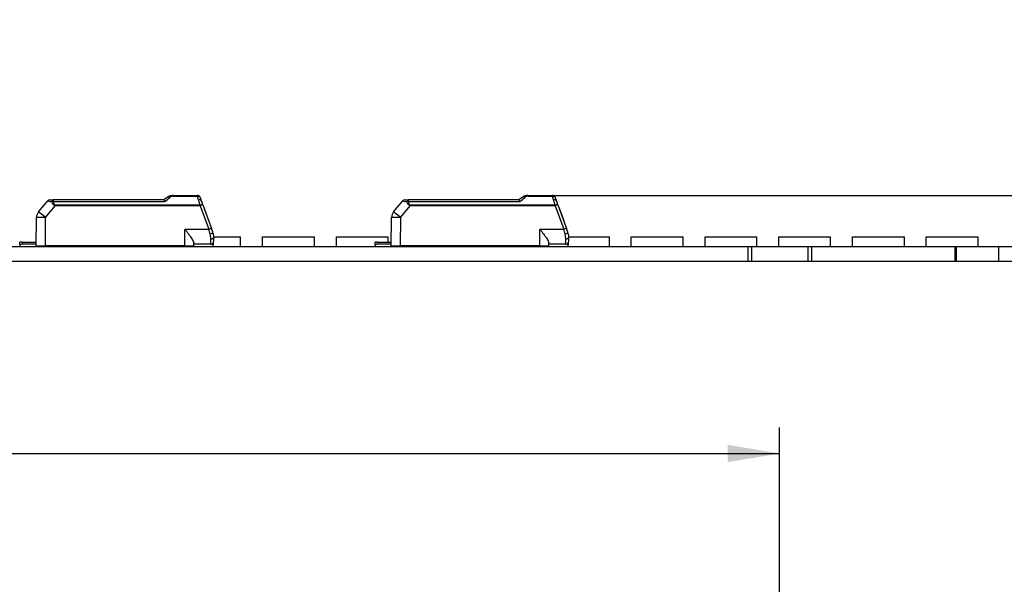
# Model space of a CAD drawing. Header units: millimetres. Extents: x 7 to 819, y 15 to 587.
# Tile 30 of 32: x 619 to 685, y 459 to 497. Entities that reach past the tile are written whole.
import ezdxf
from ezdxf.enums import TextEntityAlignment as Align

# ---------------------------------------------------------------- set-up
doc = ezdxf.new("R2010")
doc.units = ezdxf.units.MM
doc.layers.add('Default', color=7, linetype='Continuous')
doc.layers.add('LINLED_560X24MM_', color=7, linetype='Continuous')
doc.styles.add('SEACAD_Arial', font='arial.ttf')
doc.dimstyles.new('ISO', dxfattribs={"dimtxt": 3.5, "dimasz": 3.5, "dimexe": 1.75, "dimexo": 0, "dimgap": 0.875, "dimtad": 1, "dimtxsty": 'SEACAD_Arial', "dimblk1": '_SE_FILLED', "dimblk2": '_SE_FILLED', "dimsah": 1, "dimcen": 1.75, "dimadec": 0, "dimazin": 0, "dimtfac": 0.5, "dimtdec": 3, "dimtmove": 0, "dimatfit": 3, "dimfxl": 1, "dimarcsym": 0})

# ---------------------------------------------------------------- blocks, each defined once
blk = doc.blocks.new('SE1')
at = {"layer": 'LINLED_560X24MM_', "color": 7, "linetype": 'Continuous'}
for p, q in [((619.927, 483.899), (620.549, 484.64)), ((620.702, 484.712), (620.93, 484.712)), ((620.93, 484.601), (620.93, 484.712)), ((628.405, 484.712), (620.93, 484.712)), ((620.93, 484.601), (628.464, 484.601)), ((628.203, 484.712), (627.07, 484.712)), ((628.686, 484.906), (628.403, 484.712)), ((628.403, 484.712), (628.403, 484.712)), ((629.026, 485.012), (630.666, 485.012)), ((629.026, 485.012), (629.026, 484.967)), ((629.026, 484.967), (630.666, 484.967)), ((630.666, 484.967), (630.666, 485.012)), ((630.739, 484.72), (630.666, 484.967)), ((643.927, 483.899), (644.549, 484.64)), ((644.702, 484.712), (644.93, 484.712)), ((644.93, 484.601), (644.93, 484.712)), ((652.405, 484.712), (644.93, 484.712)), ((644.93, 484.601), (652.464, 484.601)), ((652.203, 484.712), (651.07, 484.712)), ((652.686, 484.906), (652.403, 484.712)), ((652.403, 484.712), (652.403, 484.712)), ((653.026, 485.012), (654.666, 485.012)), ((653.026, 485.012), (653.026, 484.967)), ((653.026, 484.967), (654.666, 484.967)), ((654.666, 484.967), (654.666, 485.012)), ((654.739, 484.72), (654.666, 484.967)), ((620.386, 483.518), (621.058, 484.318)), ((630.846, 484.362), (621.058, 484.362)), ((621.058, 484.362), (621.058, 484.318)), ((630.846, 484.318), (621.058, 484.318)), ((630.846, 484.318), (630.846, 484.362)), ((630.846, 484.318), (631.427, 482.721)), ((631.034, 484.385), (631.616, 482.787)), ((631.096, 484.214), (631.424, 483.312)), ((644.386, 483.518), (645.058, 484.318)), ((654.846, 484.362), (645.058, 484.362)), ((645.058, 484.362), (645.058, 484.318)), ((654.846, 484.318), (645.058, 484.318)), ((654.846, 484.318), (654.846, 484.362)), ((654.846, 484.318), (655.427, 482.721)), ((655.034, 484.385), (655.616, 482.787)), ((655.096, 484.214), (655.424, 483.312)), ((619.77, 481.612), (619.787, 483.519)), ((620.384, 483.519), (620.374, 481.612)), ((643.77, 481.612), (643.787, 483.519)), ((644.384, 483.519), (644.374, 481.612)), ((629.82, 481.612), (629.82, 482.719)), ((629.821, 482.721), (631.427, 482.721)), ((631.71, 482.529), (631.616, 482.787)), ((653.82, 481.612), (653.82, 482.719)), ((653.821, 482.721), (655.427, 482.721)), ((655.71, 482.529), (655.616, 482.787)), ((631.522, 482.398), (631.542, 482.405)), ((631.57, 481.712), (631.57, 482.056)), ((631.769, 482.212), (633.587, 482.212)), ((631.77, 481.912), (631.77, 482.187)), ((633.587, 481.562), (633.587, 482.212)), ((635.072, 482.212), (638.572, 482.212)), ((635.072, 481.562), (635.072, 482.212)), ((638.572, 481.562), (638.572, 482.212)), ((640.057, 482.212), (643.557, 482.212)), ((640.057, 481.562), (640.057, 482.212)), ((643.557, 481.862), (643.557, 482.212)), ((655.522, 482.398), (655.542, 482.405)), ((655.57, 481.712), (655.57, 482.056)), ((655.769, 482.212), (658.512, 482.212)), ((655.77, 481.912), (655.77, 482.187)), ((658.512, 481.562), (658.512, 482.212)), ((659.997, 482.212), (663.497, 482.212)), ((659.997, 481.562), (659.997, 482.212)), ((663.497, 481.562), (663.497, 482.212)), ((664.982, 482.212), (668.482, 482.212)), ((664.982, 481.562), (664.982, 482.212)), ((668.482, 481.562), (668.482, 482.212)), ((669.967, 482.212), (673.467, 482.212)), ((669.967, 481.562), (669.967, 482.212)), ((673.467, 481.562), (673.467, 482.212)), ((674.952, 482.212), (678.452, 482.212)), ((674.952, 481.562), (674.952, 482.212)), ((678.452, 481.562), (678.452, 482.212)), ((679.937, 482.212), (683.437, 482.212)), ((679.937, 481.562), (679.937, 482.212)), ((683.437, 481.562), (683.437, 482.212)), ((547.17, 481.562), (667.87, 481.562)), ((618.82, 481.862), (618.67, 481.862)), ((618.67, 481.662), (618.67, 481.862)), ((618.67, 481.662), (618.67, 481.562)), ((618.82, 481.862), (619.772, 481.862)), ((618.82, 481.862), (618.82, 481.712)), ((619.771, 481.712), (618.82, 481.712)), ((619.77, 481.612), (620.374, 481.612)), ((629.82, 481.612), (620.374, 481.612)), ((623.617, 481.562), (623.617, 481.612)), ((625.102, 481.562), (625.102, 481.612)), ((628.466, 481.612), (628.462, 481.599)), ((628.602, 481.562), (628.602, 481.566)), ((629.291, 481.562), (629.291, 481.612)), ((629.42, 481.612), (629.37, 481.562)), ((629.82, 481.612), (630.42, 481.612)), ((630.02, 481.612), (630.02, 481.562)), ((630.42, 481.612), (630.42, 481.799)), ((631.57, 481.712), (630.42, 481.712)), ((631.57, 481.712), (630.42, 481.712)), ((631.72, 481.78), (631.72, 481.662)), ((631.72, 481.562), (631.72, 481.662)), ((642.82, 481.862), (642.67, 481.862)), ((642.67, 481.662), (642.67, 481.862)), ((642.67, 481.662), (642.67, 481.562)), ((642.82, 481.862), (643.772, 481.862)), ((642.82, 481.862), (642.82, 481.712)), ((643.771, 481.712), (642.82, 481.712)), ((643.77, 481.612), (644.374, 481.612)), ((653.82, 481.612), (644.374, 481.612)), ((645.042, 481.562), (645.042, 481.612)), ((648.542, 481.562), (648.542, 481.612)), ((650.027, 481.562), (650.027, 481.612)), ((652.466, 481.612), (652.462, 481.599)), ((653.291, 481.562), (653.291, 481.612)), ((653.42, 481.612), (653.37, 481.562)), ((653.82, 481.612), (654.42, 481.612)), ((654.02, 481.612), (654.02, 481.562)), ((654.42, 481.612), (654.42, 481.799)), ((655.57, 481.712), (654.42, 481.712)), ((655.57, 481.712), (654.42, 481.712)), ((655.72, 481.78), (655.72, 481.662)), ((655.72, 481.562), (655.72, 481.662)), ((667.87, 481.562), (667.87, 480.562)), ((667.87, 481.562), (668.12, 481.562)), ((668.12, 481.562), (668.12, 480.562)), ((668.12, 481.562), (671.92, 481.562)), ((671.92, 481.562), (671.92, 480.562)), ((671.92, 481.562), (672.17, 481.562)), ((672.17, 481.562), (672.17, 480.562)), ((672.17, 481.562), (681.874, 481.562)), ((681.874, 481.562), (681.874, 480.562)), ((681.874, 481.562), (681.947, 481.562)), ((681.947, 481.562), (681.947, 480.562)), ((681.947, 481.562), (684.82, 481.562)), ((684.82, 481.562), (684.82, 480.562)), ((547.17, 480.562), (667.87, 480.562)), ((667.87, 480.562), (668.12, 480.562)), ((668.12, 480.562), (671.92, 480.562)), ((671.92, 480.562), (672.17, 480.562)), ((672.17, 480.562), (681.874, 480.562)), ((681.874, 480.562), (681.947, 480.562)), ((681.947, 480.562), (684.82, 480.562))]:
    blk.add_line(p, q, dxfattribs=at)
for centre, radius, start, end in [((620.703, 484.509), 0.202, 90.3214, 139.67905), ((622.049, 491.842), 7.356, 258.2376, 260.57596), ((620.963, 484.171), 0.431, 94.46927, 106.05752), ((606.229, 511.518), 34.914, 309.55814, 310.2759), ((629.026, 484.412), 0.6, 90.00011, 124.50702), ((628.993, 484.483), 0.522, 108.33183, 124.88888), ((629.032, 484.61), 0.357, 90.95781, 130.61249), ((630.666, 484.812), 0.2, 20.00047, 89.99992), ((620.528, 481.007), 11.029, 19.44016, 20.55942), ((615.134, 478.764), 16.864, 19.47095, 20.52943), ((644.703, 484.509), 0.202, 90.3214, 139.67905), ((646.049, 491.842), 7.356, 258.2376, 260.57596), ((644.963, 484.171), 0.431, 94.46927, 106.05752), ((630.229, 511.518), 34.914, 309.55814, 310.2759), ((653.026, 484.412), 0.6, 90.00011, 124.50702), ((652.993, 484.483), 0.522, 108.33183, 124.88888), ((653.032, 484.61), 0.357, 90.95781, 130.61249), ((654.666, 484.812), 0.2, 20.00047, 89.99992), ((644.528, 481.007), 11.029, 19.44016, 20.55942), ((639.134, 478.764), 16.864, 19.47095, 20.52943), ((620.387, 483.513), 0.6, 140, 179.5), ((644.387, 483.513), 0.6, 140, 179.5), ((633.511, 477.139), 5.958, 108.5546, 110.47358), ((550.072, 458.821), 84.793, 16.14358, 16.37088), ((657.511, 477.139), 5.958, 108.5546, 110.47358), ((574.072, 458.821), 84.793, 16.14358, 16.37088), ((630.34, 482.056), 1.23, 359.95936, 16.0983), ((631.57, 481.912), 0.2, 270, 0), ((630.77, 482.187), 0.999, 0.00318, 20.00289), ((654.34, 482.056), 1.23, 359.95936, 16.0983), ((655.57, 481.912), 0.2, 270, 0), ((654.77, 482.187), 0.999, 0.00318, 20.00289), ((618.82, 481.462), 0.25, 90, 126.8699), ((620.72, 482.162), 0.6, 270, 293.55646), ((628.67, 482.162), 0.6, 246.44354, 249.70355), ((628.67, 482.162), 0.6, 249.70365, 270), ((631.57, 481.462), 0.25, 53.1301, 90), ((642.82, 481.462), 0.25, 90, 126.8699), ((644.72, 482.162), 0.6, 270, 293.55646), ((652.67, 482.162), 0.6, 246.44354, 249.70355), ((652.67, 482.162), 0.6, 249.70365, 270), ((655.57, 481.462), 0.25, 53.1301, 90)]:
    blk.add_arc(centre, radius, start, end, dxfattribs=at)
for centre, major_axis, ratio, start_param, end_param in [((620.387, 483.513), (-0.46, 0.386), 0.006685, 4.720219, 6.283185), ((630.846, 484.317), (0.188, 0.068), 0.0082, 0, 1.567895), ((644.387, 483.513), (-0.46, 0.386), 0.006685, 4.720219, 6.283185), ((654.846, 484.317), (0.188, 0.068), 0.0082, 0, 1.567895), ((620.387, 483.513), (0.6, -0.005), 0.008726, 1.573617, 3.141593), ((644.387, 483.513), (0.6, -0.005), 0.008726, 1.573617, 3.141593)]:
    blk.add_ellipse(centre, major_axis=major_axis, ratio=ratio, start_param=start_param, end_param=end_param, dxfattribs=at)
for points, knots in [([(620.93, 484.712), (620.912, 484.712), (620.893, 484.7), (620.863, 484.655), (620.851, 484.622), (620.844, 484.585)], [0, 0, 0, 0, 0.5, 0.5, 1, 1, 1, 1]), ([(621.058, 484.318), (621.03, 484.329), (620.976, 484.35), (620.888, 484.441), (620.862, 484.525), (620.844, 484.585)], [0, 0, 0, 0, 0.235372, 0.457314, 1, 1, 1, 1]), ([(620.93, 484.601), (620.932, 484.576), (620.935, 484.53), (620.952, 484.466), (620.977, 484.416), (621.012, 484.378), (621.043, 484.367), (621.058, 484.362)], [0, 0, 0, 0, 0.272042, 0.497908, 0.684926, 0.845835, 1, 1, 1, 1]), ([(628.464, 484.601), (628.459, 484.614), (628.45, 484.639), (628.437, 484.668), (628.426, 484.689), (628.417, 484.703), (628.41, 484.711), (628.406, 484.711), (628.405, 484.712)], [0, 0, 0, 0, 0.20474, 0.394141, 0.568268, 0.727202, 0.87106, 1, 1, 1, 1]), ([(630.666, 484.967), (630.708, 484.973), (630.75, 484.968), (630.818, 484.937), (630.842, 484.911), (630.854, 484.88)], [0, 0, 0, 0, 0.5, 0.5, 1, 1, 1, 1]), ([(630.927, 484.678), (630.916, 484.699), (630.891, 484.714), (630.824, 484.729), (630.782, 484.728), (630.739, 484.72)], [0, 0, 0, 0, 0.5, 0.5, 1, 1, 1, 1]), ([(630.846, 484.362), (630.836, 484.395), (630.817, 484.461), (630.789, 484.554), (630.763, 484.641), (630.747, 484.694), (630.739, 484.72)], [0, 0, 0, 0, 0.264161, 0.518866, 0.764137, 1, 1, 1, 1]), ([(644.93, 484.712), (644.912, 484.712), (644.893, 484.7), (644.863, 484.655), (644.851, 484.622), (644.844, 484.585)], [0, 0, 0, 0, 0.5, 0.5, 1, 1, 1, 1]), ([(645.058, 484.318), (645.03, 484.329), (644.976, 484.35), (644.888, 484.441), (644.862, 484.525), (644.844, 484.585)], [0, 0, 0, 0, 0.235372, 0.457314, 1, 1, 1, 1]), ([(644.93, 484.601), (644.932, 484.576), (644.935, 484.53), (644.952, 484.466), (644.977, 484.416), (645.012, 484.378), (645.043, 484.367), (645.058, 484.362)], [0, 0, 0, 0, 0.272042, 0.497908, 0.684926, 0.845835, 1, 1, 1, 1]), ([(652.464, 484.601), (652.459, 484.614), (652.45, 484.639), (652.437, 484.668), (652.426, 484.689), (652.417, 484.703), (652.41, 484.711), (652.406, 484.711), (652.405, 484.712)], [0, 0, 0, 0, 0.20474, 0.394141, 0.568268, 0.727202, 0.87106, 1, 1, 1, 1]), ([(654.666, 484.967), (654.708, 484.973), (654.75, 484.968), (654.818, 484.937), (654.842, 484.911), (654.854, 484.88)], [0, 0, 0, 0, 0.5, 0.5, 1, 1, 1, 1]), ([(654.927, 484.678), (654.916, 484.699), (654.891, 484.714), (654.824, 484.729), (654.782, 484.728), (654.739, 484.72)], [0, 0, 0, 0, 0.5, 0.5, 1, 1, 1, 1]), ([(654.846, 484.362), (654.836, 484.395), (654.817, 484.461), (654.789, 484.554), (654.763, 484.641), (654.747, 484.694), (654.739, 484.72)], [0, 0, 0, 0, 0.264161, 0.518866, 0.764137, 1, 1, 1, 1]), ([(631.034, 484.385), (631.031, 484.394), (631.01, 484.395), (630.941, 484.386), (630.894, 484.375), (630.846, 484.362)], [0, 0, 0, 0, 0.5, 0.5, 1, 1, 1, 1]), ([(655.034, 484.385), (655.031, 484.394), (655.01, 484.395), (654.941, 484.386), (654.894, 484.375), (654.846, 484.362)], [0, 0, 0, 0, 0.5, 0.5, 1, 1, 1, 1]), ([(629.821, 482.719), (629.9, 482.616), (630.034, 482.44), (630.227, 482.182), (630.379, 481.955), (630.407, 481.847), (630.42, 481.799)], [0, 0, 0, 0, 0.294755, 0.499673, 0.776792, 1, 1, 1, 1]), ([(653.821, 482.719), (653.9, 482.616), (654.034, 482.44), (654.227, 482.182), (654.379, 481.955), (654.407, 481.847), (654.42, 481.799)], [0, 0, 0, 0, 0.294755, 0.499673, 0.776792, 1, 1, 1, 1]), ([(631.542, 482.405), (631.591, 482.423), (631.638, 482.446), (631.7, 482.492), (631.715, 482.514), (631.71, 482.529)], [0, 0, 0, 0, 0.5, 0.5, 1, 1, 1, 1]), ([(631.77, 482.187), (631.77, 482.152), (631.748, 482.118), (631.674, 482.07), (631.622, 482.056), (631.57, 482.056)], [0, 0, 0, 0, 0.5, 0.5, 1, 1, 1, 1]), ([(655.542, 482.405), (655.591, 482.423), (655.638, 482.446), (655.7, 482.492), (655.715, 482.514), (655.71, 482.529)], [0, 0, 0, 0, 0.5, 0.5, 1, 1, 1, 1]), ([(655.77, 482.187), (655.77, 482.152), (655.748, 482.118), (655.674, 482.07), (655.622, 482.056), (655.57, 482.056)], [0, 0, 0, 0, 0.5, 0.5, 1, 1, 1, 1])]:
    blk.add_open_spline(points, degree=3, knots=knots, dxfattribs=at)
for points in [[(628.799, 484.881), (628.755, 484.914), (628.711, 484.924), (628.686, 484.906)], [(652.799, 484.881), (652.755, 484.914), (652.711, 484.924), (652.686, 484.906)]]:
    blk.add_open_spline(points, degree=3, dxfattribs=at)
blk = doc.blocks.new('DMBLK1')
at = {"layer": 'Default', "linetype": 'Continuous'}
for points in [[(694.045, 485.062), (692.879, 485.062), (693.462, 481.562)], [(694.045, 477.062), (693.462, 480.562), (692.879, 477.062)]]:
    blk.add_hatch(color=7, dxfattribs=at).paths.add_polyline_path(points)
at = {"layer": 'Default', "color": 7, "linetype": 'Continuous'}
for p, q in [((693.462, 473.562), (693.462, 492.725)), ((684.82, 481.562), (695.212, 481.562)), ((684.82, 480.562), (695.212, 480.562))]:
    blk.add_line(p, q, dxfattribs=at)
at = {"layer": 'Default', "color": 7, "linetype": 'Continuous', "style": 'SEACAD_Arial'}
blk.add_text('1', height=3.5, rotation=90, dxfattribs=at).set_placement((689.087, 488.761), align=Align.TOP_LEFT)
blk = doc.blocks.new('_SE_FILLED')
at = {"color": 0}
blk.add_line((0, 0), (-1, 0), dxfattribs=at)
blk.add_solid([(0, 0), (-1, -0.1665), (-1, 0.1665), (0, 0)], dxfattribs=at)
blk = doc.blocks.new('DMBLK2')
at = {"layer": 'Default', "linetype": 'Continuous'}
for points in [[(704.545, 488.512), (703.379, 488.512), (703.962, 485.012)], [(704.545, 477.062), (703.962, 480.562), (703.379, 477.062)]]:
    blk.add_hatch(color=7, dxfattribs=at).paths.add_polyline_path(points)
at = {"layer": 'Default', "color": 7, "linetype": 'Continuous'}
for p, q in [((703.962, 473.562), (703.962, 496.882)), ((654.666, 485.012), (705.712, 485.012)), ((667.87, 480.562), (705.712, 480.562))]:
    blk.add_line(p, q, dxfattribs=at)
at = {"layer": 'Default', "color": 7, "linetype": 'Continuous', "style": 'SEACAD_Arial'}
blk.add_text('4,5', height=3.5, rotation=90, dxfattribs=at).set_placement((699.587, 488.809), align=Align.TOP_LEFT)
blk = doc.blocks.new('DMBLK17')
at = {"layer": 'Default', "linetype": 'Continuous'}
for points in [[(548.52, 468.159), (545.02, 467.576), (548.52, 466.993)], [(666.52, 468.159), (666.52, 466.993), (670.02, 467.576)]]:
    blk.add_hatch(color=7, dxfattribs=at).paths.add_polyline_path(points)
at = {"layer": 'Default', "color": 7, "linetype": 'Continuous'}
for p, q in [((545.02, 450.812), (545.02, 469.326)), ((670.02, 450.812), (670.02, 469.326)), ((545.02, 467.576), (670.02, 467.576))]:
    blk.add_line(p, q, dxfattribs=at)
at = {"layer": 'Default', "color": 7, "linetype": 'Continuous', "style": 'SEACAD_Arial'}
blk.add_text('125', height=3.5, dxfattribs=at).set_placement((603.411, 471.951), align=Align.TOP_LEFT)

msp = doc.modelspace()

# ---------------------------------------------------------------- block references
at = {"layer": 'Default'}
msp.add_blockref('SE1', (0, 0), dxfattribs=at)

# ---------------------------------------------------------------- dimensions: what is measured, and where the dimension line sits
at = {"layer": 'Default', "color": 7, "linetype": 'Continuous'}
dim = msp.add_linear_dim(base=(703.962098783, 485.011846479), p1=(667.869888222, 480.561846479), p2=(654.665808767, 485.011846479), angle=90, text='\\A1;<>', dimstyle='ISO', override={"dimdec": 1}, dxfattribs=at)
dim.commit()
dim.dimension.update_dxf_attribs({"geometry": 'DMBLK2', "text_midpoint": (703.962098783, 487.584280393), "dimtype": 160})
for base, p1, p2, angle, picture, middle in [((693.462, 480.562), (684.82, 480.562), (684.82, 481.562), 90, 'DMBLK1', (693.462, 487.536)), ((545.02, 467.576), (545.02, 450.812), (670.02, 450.812), 0, 'DMBLK17', (607.52, 467.576))]:
    dim = msp.add_linear_dim(base=base, p1=p1, p2=p2, angle=angle, text='\\A1;<>', dimstyle='ISO', dxfattribs=at)
    dim.commit()
    dim.dimension.update_dxf_attribs({"geometry": picture, "text_midpoint": middle, "dimtype": 161})

doc.saveas('drawing.dxf')
